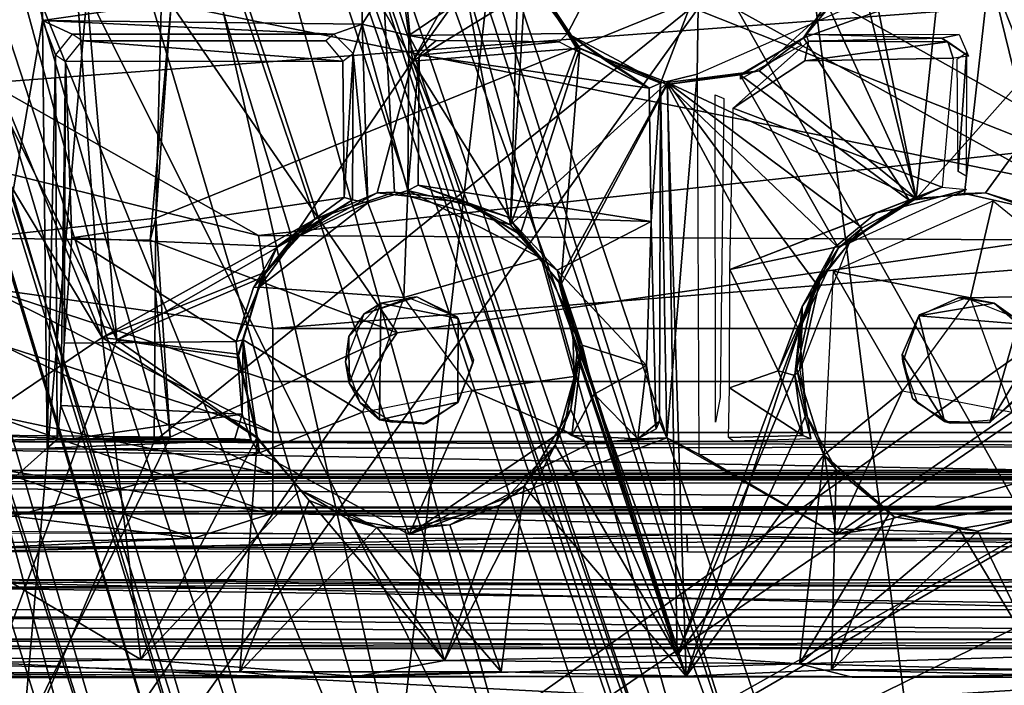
# Model space of a CAD drawing. Header units: millimetres. Extents: x -367 to 317, y -615 to 392.
# Tile 72 of 191: x -37 to 17, y 50 to 86. Entities that reach past the tile are written whole.
import ezdxf

# ---------------------------------------------------------------- set-up
doc = ezdxf.new("R2010")
doc.units = ezdxf.units.MM
doc.layers.add('Fbx_Root', color=7, linetype='Continuous', true_color=0x000000)
doc.styles.add('Default', font='arial.ttf')
doc.dimstyles.new('Default', dxfattribs={"dimscale": 10, "dimtxt": 2.5, "dimasz": 3, "dimexe": 1, "dimexo": 0.5, "dimgap": 0.8, "dimtad": 1, "dimtoh": 1, "dimzin": 1, "dimdsep": 46, "dimtxsty": 'Default', "dimcen": 2.5, "dimadec": 1, "dimazin": 1, "dimtfac": 1, "dimtdec": 4, "dimtix": 1, "dimtofl": 0, "dimtmove": 1, "dimatfit": 3, "dimfxl": 1, "dimtolj": 1, "dimtzin": 1, "dimarcsym": 0})

# ---------------------------------------------------------------- blocks, each defined once
blk = doc.blocks.new('*D1')
at = {"layer": 'Defpoints', "color": 0}
for p in [(-317.816, 295.28), (317.184, 295.28), (-317.816, -604.775)]:
    blk.add_point(p, dxfattribs=at)
at = {"layer": 'Fbx_Root', "color": 0, "lineweight": -2}
for p, q in [((-317.816, 290.28), (-317.816, -614.775)), ((317.184, 290.28), (317.184, -614.775)), ((287.184, -604.775), (-287.816, -604.775))]:
    blk.add_line(p, q, dxfattribs=at)
at = {"layer": 'Fbx_Root', "color": 0}
for points in [[(-287.816, -599.775), (-287.816, -609.775), (-317.816, -604.775)], [(287.184, -609.775), (287.184, -599.775), (317.184, -604.775)]]:
    blk.add_solid(points, dxfattribs=at)
at = {"layer": 'Fbx_Root', "color": 0, "insert": (-0.316, -584.012), "char_height": 25, "attachment_point": 5, "style": 'Default'}
blk.add_mtext('\\A1;635.00', dxfattribs=at)

msp = doc.modelspace()

# ---------------------------------------------------------------- linework, layer by layer
at = {"layer": 'Fbx_Root'}
for points in [[(-25.911, 24.415, 145.631), (-82.954, 219.261, 125.702), (-120.995, 322.14, 74.347)], [(-89.435, 220.459, 91.83), (-25.911, 24.415, 145.631), (-120.995, 322.14, 74.347)], [(0.781, 36.134, 150.179), (-36.184, 138.696, 142.664), (-94.951, 315.452, 97.17)], [(-94.951, 315.452, 97.17), (-44.542, 171.205, 100.299), (0.781, 36.134, 150.179)], [(-22.748, 28.501, 150.426), (-23.519, 26.824, 115.768), (-109.579, 310.734, 97.414)], [(-68.065, 172.815, 99.126), (-109.579, 310.734, 97.414), (-23.519, 26.824, 115.768)], [(-109.579, 310.734, 97.414), (-69.173, 182.271, 129.492), (-22.748, 28.501, 150.426)], [(-70.267, 266.657, 85.949), (-46.929, 179.424, 135.432), (5.797, 34.736, 144.642)], [(5.797, 34.736, 144.642), (-25.009, 132.765, 105.522), (-70.267, 266.657, 85.949)], [(-89.435, 220.459, 91.83), (-68.065, 172.815, 99.126), (-28.272, 24.105, 116.668)], [(-28.272, 24.105, 116.668), (-25.911, 24.415, 145.631), (-89.435, 220.459, 91.83)], [(-82.954, 219.261, 125.702), (-25.911, 24.415, 145.631), (-21.602, 27.231, 168.404)], [(-82.954, 219.261, 125.702), (-21.602, 27.231, 168.404), (-49.184, 120.055, 150.115)], [(-22.748, 28.501, 150.426), (-69.173, 182.271, 129.492), (-19.906, 31.382, 165.312)], [(-69.173, 182.271, 129.492), (-39.781, 100.657, 152.196), (-19.906, 31.382, 165.312)], [(0.139, 34.823, 168.978), (5.797, 34.736, 144.642), (-46.929, 179.424, 135.432)], [(0.139, 34.823, 168.978), (-46.929, 179.424, 135.432), (-40.866, 153.038, 144.157)], [(-53.35, 174.077, 137.115), (-7.55, 36.036, 166.849), (-39.781, 100.657, 152.196)], [(-53.35, 174.077, 137.115), (-36.184, 138.696, 142.664), (-7.55, 36.036, 166.849)], [(-23.519, 26.824, 115.768), (-28.272, 24.105, 116.668), (-68.065, 172.815, 99.126)], [(-44.542, 171.205, 100.299), (-25.009, 132.765, 105.522), (2.474, 34.834, 115.793)], [(-44.542, 171.205, 100.299), (2.474, 34.834, 115.793), (0.781, 36.134, 150.179)], [(-43.864, -195.076, 353.854), (-47.018, 157.899, 353.849), (-2.798, 160.672, 353.85)], [(-43.864, -195.076, 353.854), (-2.798, 160.672, 353.85), (42.958, -196.677, 353.853)], [(42.958, -196.677, 353.853), (-2.798, 160.672, 353.85), (43.481, 158.407, 353.85)], [(-38.642, 117.213, 152.783), (-13.374, 32.092, 170.607), (-40.866, 153.038, 144.157)], [(0.139, 34.823, 168.978), (-40.866, 153.038, 144.157), (-13.374, 32.092, 170.607)], [(-95.537, 129.043, 428.681), (-37.423, 37.545, 429.661), (-28.47, 141.174, 425.957)], [(-28.47, 141.174, 425.957), (-37.423, 37.545, 429.661), (27.361, 42.199, 429.243)], [(27.361, 42.199, 429.243), (33.522, 140.578, 426.206), (-28.47, 141.174, 425.957)], [(-7.55, 36.036, 166.849), (-36.184, 138.696, 142.664), (-2.281, 36.544, 163.305)], [(-36.184, 138.696, 142.664), (0.781, 36.134, 150.179), (-2.281, 36.544, 163.305)], [(7.983, 35.233, 115.693), (2.474, 34.834, 115.793), (-25.009, 132.765, 105.522)], [(-25.009, 132.765, 105.522), (5.797, 34.736, 144.642), (7.983, 35.233, 115.693)], [(-40.881, 126.967, 294.393), (-35.566, 85.814, 296.548), (-40.375, 57.928, 297.998)], [(-40.881, 126.967, 294.393), (-35.559, 88.749, 296.421), (-35.566, 85.814, 296.548)], [(-16.325, 76.448, 264.089), (-20.66, 74.965, 263.906), (-36.046, 120.301, 276.084), (-18.786, 121.02, 275.671)], [(-35.993, 120.206, 278.7), (-15.344, 83.598, 268.516), (-18.951, 120.818, 278.232)], [(-15.344, 83.598, 268.516), (-8.873, 95.154, 271.349), (-18.951, 120.818, 278.232)], [(-16.325, 76.448, 264.089), (-18.786, 121.02, 275.671), (-9.979, 74.658, 263.424)], [(-9.979, 74.658, 263.424), (-18.786, 121.02, 275.671), (-9.433, 92.893, 268.162)], [(12.182, 76.088, 263.869), (8.711, 93.465, 268.306), (16.942, 121.051, 275.651)], [(32.204, 120.535, 276.012), (31.6, 97.905, 270.262), (12.182, 76.088, 263.869), (16.942, 121.051, 275.651)], [(-53.359, 119.742, 276.977), (-36.046, 120.301, 276.084), (-32.295, 68.498, 262.982)], [(-13.374, 32.092, 170.607), (-49.184, 120.055, 150.115), (-21.602, 27.231, 168.404)], [(-38.642, 117.213, 152.783), (-49.184, 120.055, 150.115), (-13.374, 32.092, 170.607)], [(-31.487, 68.383, 265.52), (-35.993, 120.206, 278.7), (-45.545, 119.952, 279.145)], [(-32.295, 68.498, 262.982), (-36.046, 120.301, 276.084), (-20.66, 74.965, 263.906)], [(-21.921, 73.898, 266.309), (-15.344, 83.598, 268.516), (-35.993, 120.206, 278.7)], [(-31.487, 68.383, 265.52), (-21.921, 73.898, 266.309), (-35.993, 120.206, 278.7)], [(22.479, 72.579, 266.045), (34.115, 120.353, 278.67), (16.185, 88.51, 269.832)], [(-32.295, 68.498, 262.982), (-61.799, 117.48, 277.095), (-53.359, 119.742, 276.977)], [(-56.45, 118.861, 279.619), (-31.487, 68.383, 265.52), (-45.545, 119.952, 279.145)], [(135.149, 119.095, 100.274), (18.258, 29.711, 115.868), (12.762, 32.304, 115.767)], [(135.149, 119.095, 100.274), (12.762, 32.304, 115.767), (14.517, 31.537, 139.777), (86.489, 79.972, 138.504)], [(-38.115, 50.6, 261.784), (-31.487, 68.383, 265.52), (-56.45, 118.861, 279.619)], [(-45.148, 59.809, 261.987), (-61.799, 117.48, 277.095), (-32.295, 68.498, 262.982)], [(-19.906, 31.382, 165.312), (-39.781, 100.657, 152.196), (-7.55, 36.036, 166.849)], [(31.6, 97.905, 270.262), (15.973, 76.413, 264.09), (12.182, 76.088, 263.869)], [(31.6, 97.905, 270.262), (19.777, 75.061, 263.883), (15.973, 76.413, 264.09)], [(-15.344, 83.598, 268.516), (-9.583, 91.645, 270.448), (-8.873, 95.154, 271.349)], [(8.711, 93.465, 268.306), (12.182, 76.088, 263.869), (8.715, 89.974, 267.401)], [(-9.433, 92.893, 268.162), (-9.135, 88.751, 267.085), (-9.979, 74.658, 263.424)], [(15.213, 92.697, 294.497), (0.829, 87.285, 294.49), (28.942, 71.73, 294.449)], [(28.29, 86.679, 294.496), (15.213, 92.697, 294.497), (28.941, 77.945, 294.498)], [(28.942, 71.73, 294.449), (28.941, 77.945, 294.498), (15.213, 92.697, 294.497)], [(-9.583, 91.645, 270.448), (-15.344, 83.598, 268.516), (-8.708, 87.667, 269.39)], [(-38.498, 82.41, 323.752), (37.691, 88.134, 325.352), (-38.51, 91.161, 326.089)], [(-9.493, 89.102, 296.454), (-3.852, 90.902, 296.271), (-6.877, 85.098, 296.665)], [(-6.877, 85.098, 296.665), (-3.852, 90.902, 296.271), (0.296, 87.813, 296.432), (-1.788, 82.396, 296.895)], [(8.715, 89.974, 267.401), (12.182, 76.088, 263.869), (7.413, 86.525, 266.472)], [(-15.533, 84.997, 296.724), (-18.092, 85.612, 296.556), (-16.058, 88.83, 296.421)], [(-16.058, 88.83, 296.421), (-18.092, 85.612, 296.556), (-18.07, 88.329, 296.406)], [(-9.493, 89.102, 296.454), (-15.533, 84.997, 296.724), (-16.058, 88.83, 296.421)], [(-15.533, 84.997, 296.724), (-9.493, 89.102, 296.454), (-6.877, 85.098, 296.665)], [(-3.9, 88.047, 291.44), (4.216, 88.8, 291.449), (28.525, 75.178, 291.446)], [(29.108, 86.912, 291.448), (28.525, 75.178, 291.446), (4.216, 88.8, 291.449)], [(-18.07, 88.329, 296.406), (-35.566, 85.814, 296.548), (-35.559, 88.749, 296.421)], [(-35.566, 85.814, 296.548), (-18.07, 88.329, 296.406), (-18.092, 85.612, 296.556)], [(-9.135, 88.751, 267.085), (-6.333, 84.347, 265.881), (-9.979, 74.658, 263.424)], [(-9.135, 88.751, 267.085), (-6.193, 84.31, 268.486), (-6.333, 84.347, 265.881)], [(-6.193, 84.31, 268.486), (-9.135, 88.751, 267.085), (-8.708, 87.667, 269.39)], [(8.238, 88.155, 269.513), (6.021, 84.865, 268.633), (16.185, 88.51, 269.832)], [(11.827, 75.99, 266.447), (14.829, 76.374, 266.639), (16.185, 88.51, 269.832), (6.021, 84.865, 268.633)], [(14.829, 76.374, 266.639), (19.416, 75.334, 266.561), (16.185, 88.51, 269.832)], [(22.479, 72.579, 266.045), (16.185, 88.51, 269.832), (19.416, 75.334, 266.561)], [(-38.498, 82.41, 323.752), (-23.76, 74.073, 320.957), (37.921, 80.79, 323.257), (37.691, 88.134, 325.352)], [(28.525, 75.178, 291.446), (-28.518, 86.71, 291.455), (-3.9, 88.047, 291.44)], [(-1.788, 82.396, 296.895), (0.296, 87.813, 296.432), (0.223, 82.891, 296.69)], [(0.223, 82.891, 296.69), (0.296, 87.813, 296.432), (8.334, 86.448, 296.504)], [(8.238, 88.155, 269.513), (7.413, 86.525, 266.472), (6.021, 84.865, 268.633)], [(-47.825, 19.484, 294.527), (28.942, 71.73, 294.449), (0.829, 87.285, 294.49)], [(-47.825, 19.484, 294.527), (0.829, 87.285, 294.49), (-29.456, 62.828, 294.495)], [(-29.456, 62.828, 294.495), (0.829, 87.285, 294.49), (-29.37, 75.027, 294.545)], [(-29.37, 75.027, 294.545), (0.829, 87.285, 294.49), (-29.066, 86.448, 294.499)], [(-8.708, 87.667, 269.39), (-15.344, 83.598, 268.516), (-6.193, 84.31, 268.486)], [(-29.675, 73.828, 291.641), (-28.518, 86.71, 291.455), (-16.168, 68.767, 291.426)], [(-29.675, 73.828, 291.641), (-29.37, 75.027, 294.545), (-28.518, 86.71, 291.455)], [(-29.066, 86.448, 294.499), (-28.518, 86.71, 291.455), (-29.37, 75.027, 294.545)], [(-28.518, 86.71, 291.455), (28.525, 75.178, 291.446), (-16.168, 68.767, 291.426)], [(7.413, 86.525, 266.472), (12.182, 76.088, 263.869), (3.608, 83.07, 265.515)], [(3.608, 83.07, 265.515), (6.021, 84.865, 268.633), (7.413, 86.525, 266.472)], [(-35.296, 62.455, 297.78), (-40.375, 57.928, 297.998), (-35.566, 85.814, 296.548)], [(-35.566, 85.814, 296.548), (-18.092, 85.612, 296.556), (-19.643, 85.067, 297.395)], [(-19.643, 85.067, 297.395), (-33.94, 85.07, 297.131), (-35.566, 85.814, 296.548)], [(-34.854, 83.941, 297.623), (-35.566, 85.814, 296.548), (-33.94, 85.07, 297.131)], [(-34.854, 83.941, 297.623), (-35.296, 62.455, 297.78), (-35.566, 85.814, 296.548)], [(-19.643, 85.067, 297.395), (-18.092, 85.612, 296.556), (-18.573, 84.013, 297.557)], [(-18.092, 85.612, 296.556), (-17.784, 75.862, 297.059), (-18.573, 84.013, 297.557)], [(-18.092, 85.612, 296.556), (-15.592, 76.528, 297.157), (-17.784, 75.862, 297.059)], [(-15.592, 76.528, 297.157), (-18.092, 85.612, 296.556), (-15.533, 84.997, 296.724)], [(-20.081, 84.71, 317.28), (-33.398, 84.699, 317.366), (-33.94, 85.07, 297.131), (-19.643, 85.067, 297.395)], [(-6.877, 85.098, 296.665), (-7.316, 84.645, 317.473), (-14.044, 84.726, 316.846), (-15.533, 84.997, 296.724)], [(-6.877, 85.098, 296.665), (-4.682, 83.56, 297.088), (-2.409, 82.122, 317.277)], [(-6.277, 84.121, 316.34), (-6.877, 85.098, 296.665), (-2.409, 82.122, 317.277)], [(-6.877, 85.098, 296.665), (-1.788, 82.396, 296.895), (-4.682, 83.56, 297.088)], [(6.174, 85.071, 297.185), (14.532, 85.046, 297.164), (13.572, 84.843, 310.087)], [(6.295, 84.688, 317.284), (6.174, 85.071, 297.185), (13.572, 84.843, 310.087)], [(14.532, 85.046, 297.164), (15.05, 83.875, 298.551), (13.572, 84.843, 310.087)], [(-33.398, 84.699, 317.366), (-19.141, 83.601, 317.661), (-34.296, 83.569, 317.728)], [(-33.398, 84.699, 317.366), (-20.081, 84.71, 317.28), (-19.141, 83.601, 317.661)], [(-15.533, 84.997, 296.724), (-14.976, 83.927, 317.789), (-15.592, 76.528, 297.157)], [(-14.044, 84.726, 316.846), (-14.976, 83.927, 317.789), (-15.533, 84.997, 296.724)], [(-14.044, 84.726, 316.846), (-7.316, 84.645, 317.473), (-14.976, 83.927, 317.789)], [(-14.976, 83.927, 317.789), (-7.316, 84.645, 317.473), (-2.409, 82.122, 317.277)], [(6.107, 83.603, 317.692), (2.178, 81.019, 316.962), (6.295, 84.688, 317.284)], [(6.021, 84.865, 268.633), (2.567, 82.842, 268.052), (11.827, 75.99, 266.447)], [(6.021, 84.865, 268.633), (3.608, 83.07, 265.515), (2.567, 82.842, 268.052)], [(5.912, 84.467, 316.165), (2.592, 82.612, 315.357), (2.585, 82.816, 297.69), (5.769, 84.739, 297.595)], [(13.91, 84.641, 317.374), (6.107, 83.603, 317.692), (6.295, 84.688, 317.284)], [(6.107, 83.603, 317.692), (13.91, 84.641, 317.374), (14.198, 83.765, 317.738)], [(13.91, 84.641, 317.374), (6.295, 84.688, 317.284), (13.572, 84.843, 310.087)], [(13.91, 84.641, 317.374), (13.572, 84.843, 310.087), (15.05, 83.875, 298.551)], [(14.198, 83.765, 317.738), (13.91, 84.641, 317.374), (15.05, 83.875, 298.551)], [(-34.854, 83.941, 297.623), (-34.75, 62.945, 298.521), (-35.296, 62.455, 297.78)], [(-34.854, 83.941, 297.623), (-34.296, 83.569, 317.728), (-34.559, 64.8, 308.111), (-34.75, 62.945, 298.521)], [(-18.573, 84.013, 297.557), (-19.064, 76.157, 315.225), (-19.141, 83.601, 317.661)], [(-18.573, 84.013, 297.557), (-18.618, 76.017, 297.916), (-19.064, 76.157, 315.225)], [(-17.784, 75.862, 297.059), (-18.618, 76.017, 297.916), (-18.573, 84.013, 297.557)], [(-15.344, 83.598, 268.516), (-9.459, 74.125, 265.884), (-6.193, 84.31, 268.486)], [(-6.333, 84.347, 265.881), (-1.405, 82.427, 265.328), (-9.979, 74.658, 263.424)], [(-7.239, 71.376, 265.121), (-6.193, 84.31, 268.486), (-9.459, 74.125, 265.884)], [(-6.193, 84.31, 268.486), (-7.239, 71.376, 265.121), (-1.422, 82.312, 267.917)], [(-1.422, 82.312, 267.917), (-6.333, 84.347, 265.881), (-6.193, 84.31, 268.486)], [(-6.333, 84.347, 265.881), (-1.422, 82.312, 267.917), (-1.405, 82.427, 265.328)], [(14.925, 84.046, 297.62), (14.478, 77.562, 314.714), (14.425, 83.712, 316.74)], [(14.925, 84.046, 297.62), (14.916, 77.318, 297.973), (14.478, 77.562, 314.714)], [(-34.369, 68.189, 311.072), (-34.559, 64.8, 308.111), (-34.296, 83.569, 317.728)], [(-34.296, 83.569, 317.728), (-33.96, 73.951, 314.366), (-34.369, 68.189, 311.072)], [(-34.296, 83.569, 317.728), (-19.141, 83.601, 317.661), (-19.064, 76.157, 315.225), (-33.96, 73.951, 314.366)], [(-21.921, 73.898, 266.309), (-17.267, 76.407, 266.725), (-15.344, 83.598, 268.516)], [(-12.307, 75.853, 266.406), (-15.344, 83.598, 268.516), (-17.267, 76.407, 266.725)], [(-15.035, 76.83, 315.426), (-15.592, 76.528, 297.157), (-14.976, 83.927, 317.789)], [(-9.459, 74.125, 265.884), (-15.344, 83.598, 268.516), (-12.307, 75.853, 266.406)], [(-15.035, 76.83, 315.426), (-14.976, 83.927, 317.789), (-2.409, 82.122, 317.277), (-2.3, 74.843, 314.643)], [(-4.682, 83.56, 297.088), (-1.788, 82.396, 296.895), (-2.409, 82.122, 317.277)], [(2.178, 81.019, 316.962), (6.107, 83.603, 317.692), (14.198, 83.765, 317.738), (13.607, 76.712, 315.429)], [(-1.788, 82.396, 296.895), (0.223, 82.891, 296.69), (-1.437, 63.028, 297.777)], [(0.316, 62.136, 297.778), (-1.437, 63.028, 297.777), (0.223, 82.891, 296.69)], [(-1.422, 82.312, 267.917), (3.608, 83.07, 265.515), (-1.405, 82.427, 265.328)], [(2.567, 82.842, 268.052), (3.608, 83.07, 265.515), (-1.422, 82.312, 267.917)], [(3.608, 83.07, 265.515), (12.182, 76.088, 263.869), (-1.405, 82.427, 265.328)], [(-37.975, 77.586, 322.227), (-23.76, 74.073, 320.957), (-38.498, 82.41, 323.752)], [(-7.355, 71.588, 262.554), (-9.979, 74.658, 263.424), (-1.405, 82.427, 265.328)], [(-1.405, 82.427, 265.328), (-0.885, 51.149, 257.122), (-7.355, 71.588, 262.554)], [(-2.3, 74.843, 314.643), (-2.409, 82.122, 317.277), (-1.788, 82.396, 296.895)], [(-1.788, 82.396, 296.895), (-1.845, 63.929, 298.674), (-2.03, 63.517, 305.282), (-2.3, 74.843, 314.643)], [(-1.845, 63.929, 298.674), (-1.788, 82.396, 296.895), (-1.437, 63.028, 297.777)], [(-1.422, 82.312, 267.917), (7.936, 73.407, 265.676), (2.567, 82.842, 268.052)], [(-1.405, 82.427, 265.328), (6.703, 71.472, 262.523), (-0.885, 51.149, 257.122)], [(6.703, 71.472, 262.523), (-1.405, 82.427, 265.328), (9.224, 74.5, 263.378)], [(9.224, 74.5, 263.378), (-1.405, 82.427, 265.328), (12.182, 76.088, 263.869)], [(7.936, 73.407, 265.676), (11.827, 75.99, 266.447), (2.567, 82.842, 268.052)], [(-1.422, 82.312, 267.917), (-7.239, 71.376, 265.121), (-0.39, 50.014, 259.442)], [(5.79, 68.9, 264.458), (7.936, 73.407, 265.676), (-1.422, 82.312, 267.917)], [(-1.422, 82.312, 267.917), (-0.39, 50.014, 259.442), (5.79, 68.9, 264.458)], [(1.199, 81.757, 297.74), (1.679, 81.558, 316.061), (1.476, 65.222, 308.322), (1.224, 63.878, 298.677)], [(-23.76, 74.073, 320.957), (37.034, 73.731, 320.805), (37.921, 80.79, 323.257)], [(2.178, 81.019, 316.962), (13.607, 76.712, 315.429), (1.995, 72.213, 313.504)], [(19.168, 27.656, 169.021), (86.489, 79.972, 138.504), (14.517, 31.537, 139.777)], [(-22.977, 68.989, 318.669), (-23.76, 74.073, 320.957), (-37.975, 77.586, 322.227), (-38.618, 71.208, 319.765)], [(-21.921, 73.898, 266.309), (-20.66, 74.965, 263.906), (-17.267, 76.407, 266.725)], [(-16.325, 76.448, 264.089), (-17.267, 76.407, 266.725), (-20.66, 74.965, 263.906)], [(-15.592, 76.528, 297.157), (-15.821, 70.682, 297.326), (-17.784, 75.862, 297.059)], [(-12.774, 76.066, 264.097), (-12.307, 75.853, 266.406), (-17.267, 76.407, 266.725), (-16.325, 76.448, 264.089)], [(-12.774, 76.066, 264.097), (-16.325, 76.448, 264.089), (-9.979, 74.658, 263.424)], [(-8.309, 72.838, 297.254), (-15.821, 70.682, 297.326), (-15.592, 76.528, 297.157)], [(-15.592, 76.528, 297.157), (-15.035, 76.83, 315.426), (-11.715, 75.584, 297.748)], [(-11.715, 75.584, 297.748), (-8.309, 72.838, 297.254), (-15.592, 76.528, 297.157)], [(-15.035, 76.83, 315.426), (-2.3, 74.843, 314.643), (-10.151, 75.092, 314.655)], [(-10.151, 75.092, 314.655), (-11.715, 75.584, 297.748), (-15.035, 76.83, 315.426)], [(13.607, 76.712, 315.429), (10.014, 75.313, 314.74), (1.995, 72.213, 313.504)], [(8.519, 73.657, 297.451), (10.988, 75.515, 297.777), (14.934, 76.585, 297.592)], [(10.014, 75.313, 314.74), (13.607, 76.712, 315.429), (10.988, 75.515, 297.777)], [(13.607, 76.712, 315.429), (14.934, 76.585, 297.592), (10.988, 75.515, 297.777)], [(11.827, 75.99, 266.447), (12.182, 76.088, 263.869), (15.973, 76.413, 264.09), (14.829, 76.374, 266.639)], [(19.416, 75.334, 266.561), (14.829, 76.374, 266.639), (15.973, 76.413, 264.09)], [(19.777, 75.061, 263.883), (19.416, 75.334, 266.561), (15.973, 76.413, 264.09)], [(-19.064, 76.157, 315.225), (-22.727, 73.471, 314.025), (-33.96, 73.951, 314.366)], [(-19.064, 76.157, 315.225), (-18.618, 76.017, 297.916), (-22.727, 73.471, 314.025)], [(-18.618, 76.017, 297.916), (-21.727, 73.952, 297.853), (-22.727, 73.471, 314.025)], [(-18.618, 76.017, 297.916), (-17.784, 75.862, 297.059), (-21.727, 73.952, 297.853)], [(-12.307, 75.853, 266.406), (-12.774, 76.066, 264.097), (-9.459, 74.125, 265.884)], [(-9.979, 74.658, 263.424), (-9.459, 74.125, 265.884), (-12.774, 76.066, 264.097)], [(16.387, 75.974, 297.053), (15.147, 70.68, 297.33), (7.674, 72.12, 297.255)], [(7.936, 73.407, 265.676), (12.182, 76.088, 263.869), (11.827, 75.99, 266.447)], [(12.182, 76.088, 263.869), (7.936, 73.407, 265.676), (9.224, 74.5, 263.378)], [(22.668, 70.851, 297.321), (15.147, 70.68, 297.33), (16.387, 75.974, 297.053)], [(-17.784, 75.862, 297.059), (-15.821, 70.682, 297.326), (-23.721, 71.249, 297.394)], [(-23.721, 71.249, 297.394), (-21.727, 73.952, 297.853), (-17.784, 75.862, 297.059)], [(-11.715, 75.584, 297.748), (-10.151, 75.092, 314.655), (-8.309, 72.838, 297.254)], [(8.519, 73.657, 297.451), (7.714, 73.423, 314.038), (10.014, 75.313, 314.74), (10.988, 75.515, 297.777)], [(-50.071, 19.515, 291.477), (-16.168, 68.767, 291.426), (28.525, 75.178, 291.446)], [(-50.071, 19.515, 291.477), (28.525, 75.178, 291.446), (27.617, 63.157, 291.488)], [(-29.37, 75.027, 294.545), (-39.173, 73.921, 291.757), (-29.675, 73.828, 291.641)], [(-29.37, 75.027, 294.545), (-29.675, 73.828, 291.641), (-39.173, 73.921, 291.757)], [(-32.295, 68.498, 262.982), (-20.66, 74.965, 263.906), (-23.488, 72.043, 263.306)], [(-28.586, 63.062, 291.446), (-29.37, 75.027, 294.545), (-29.675, 73.828, 291.641)], [(-29.37, 75.027, 294.545), (-28.586, 63.062, 291.446), (-29.456, 62.828, 294.495)], [(-23.606, 71.76, 265.853), (-20.66, 74.965, 263.906), (-21.921, 73.898, 266.309)], [(-20.66, 74.965, 263.906), (-23.606, 71.76, 265.853), (-23.488, 72.043, 263.306)], [(-2.3, 74.843, 314.643), (-7.435, 72.188, 313.45), (-10.151, 75.092, 314.655)], [(-7.435, 72.188, 313.45), (-8.309, 72.838, 297.254), (-10.151, 75.092, 314.655)], [(-7.435, 72.188, 313.45), (-2.3, 74.843, 314.643), (-2.548, 66.984, 310.398)], [(-2.03, 63.517, 305.282), (-2.548, 66.984, 310.398), (-2.3, 74.843, 314.643)], [(10.014, 75.313, 314.74), (7.714, 73.423, 314.038), (1.995, 72.213, 313.504)], [(-9.979, 74.658, 263.424), (-7.355, 71.588, 262.554), (-7.239, 71.376, 265.121), (-9.459, 74.125, 265.884)], [(9.224, 74.5, 263.378), (7.936, 73.407, 265.676), (6.703, 71.472, 262.523)], [(-33.96, 73.951, 314.366), (-24.978, 68.284, 311.239), (-34.369, 68.189, 311.072)], [(-33.96, 73.951, 314.366), (-22.727, 73.471, 314.025), (-24.978, 68.284, 311.239)], [(-31.487, 68.383, 265.52), (-23.606, 71.76, 265.853), (-21.921, 73.898, 266.309)], [(-28.586, 63.062, 291.446), (-29.675, 73.828, 291.641), (-16.168, 68.767, 291.426)], [(-24.027, 71.237, 312.236), (-22.727, 73.471, 314.025), (-21.727, 73.952, 297.853)], [(-21.727, 73.952, 297.853), (-23.721, 71.249, 297.394), (-24.027, 71.237, 312.236)], [(-22.977, 68.989, 318.669), (37.034, 73.731, 320.805), (-23.76, 74.073, 320.957)], [(-22.977, 68.989, 318.669), (22.346, 68.989, 318.669), (37.034, 73.731, 320.805)], [(-24.978, 68.284, 311.239), (-22.727, 73.471, 314.025), (-24.027, 71.237, 312.236)], [(7.714, 73.423, 314.038), (4.649, 66.691, 310.166), (1.995, 72.213, 313.504)], [(5.953, 70.203, 311.583), (4.649, 66.691, 310.166), (7.714, 73.423, 314.038)], [(5.79, 68.9, 264.458), (6.703, 71.472, 262.523), (7.936, 73.407, 265.676)], [(8.519, 73.657, 297.451), (5.819, 66.732, 297.725), (6.914, 71.618, 297.718)], [(5.953, 70.203, 311.583), (7.714, 73.423, 314.038), (6.914, 71.618, 297.718)], [(8.519, 73.657, 297.451), (6.914, 71.618, 297.718), (7.714, 73.423, 314.038)], [(-12.07, 65.603, 297.596), (-15.821, 70.682, 297.326), (-8.309, 72.838, 297.254), (-6.509, 66.384, 297.642)], [(-6.605, 69.295, 298.023), (-6.509, 66.384, 297.642), (-8.309, 72.838, 297.254)], [(-7.435, 72.188, 313.45), (-6.605, 69.295, 298.023), (-8.309, 72.838, 297.254)], [(-2.548, 66.984, 310.398), (-6.07, 68.094, 310.813), (-7.435, 72.188, 313.45)], [(-7.435, 72.188, 313.45), (-6.07, 68.094, 310.813), (-6.605, 69.295, 298.023)], [(1.995, 72.213, 313.504), (4.649, 66.691, 310.166), (1.989, 65.758, 309.25)], [(7.674, 72.12, 297.255), (11.439, 65.602, 297.596), (7.172, 62.119, 297.779)], [(11.439, 65.602, 297.596), (7.674, 72.12, 297.255), (15.147, 70.68, 297.33)], [(-47.825, 19.484, 294.527), (28.184, 63.386, 294.496), (28.942, 71.73, 294.449)], [(-23.488, 72.043, 263.306), (-24.87, 67.604, 262.266), (-32.295, 68.498, 262.982)], [(-23.606, 71.76, 265.853), (-31.487, 68.383, 265.52), (-24.889, 67.403, 264.83)], [(-24.889, 67.403, 264.83), (-23.488, 72.043, 263.306), (-23.606, 71.76, 265.853)], [(-23.488, 72.043, 263.306), (-24.889, 67.403, 264.83), (-24.87, 67.604, 262.266)], [(-7.239, 71.376, 265.121), (-7.355, 71.588, 262.554), (-6.344, 67.722, 264.139)], [(-6.252, 67.231, 261.401), (-6.344, 67.722, 264.139), (-7.355, 71.588, 262.554)], [(-6.252, 67.231, 261.401), (-7.355, 71.588, 262.554), (-0.885, 51.149, 257.122)], [(5.819, 66.732, 297.725), (5.963, 69.281, 298.2), (6.914, 71.618, 297.718)], [(6.914, 71.618, 297.718), (5.963, 69.281, 298.2), (5.953, 70.203, 311.583)], [(-37.777, 68.091, 318.201), (-22.976, 63.325, 315.079), (-38.618, 71.208, 319.765)], [(-22.977, 68.989, 318.669), (-38.618, 71.208, 319.765), (-22.975, 66.107, 317.043)], [(-22.975, 66.107, 317.043), (-38.618, 71.208, 319.765), (-22.976, 63.325, 315.079)], [(-23.721, 71.249, 297.394), (-24.591, 68.371, 297.525), (-24.978, 68.284, 311.239)], [(-23.721, 71.249, 297.394), (-24.978, 68.284, 311.239), (-24.027, 71.237, 312.236)], [(-15.821, 70.682, 297.326), (-18.073, 64.435, 297.652), (-24.591, 68.371, 297.525), (-23.721, 71.249, 297.394)], [(-6.344, 67.722, 264.139), (-0.39, 50.014, 259.442), (-7.239, 71.376, 265.121)], [(5.655, 66.79, 261.291), (-0.885, 51.149, 257.122), (6.703, 71.472, 262.523)], [(6.703, 71.472, 262.523), (5.79, 68.9, 264.458), (5.655, 66.79, 261.291)], [(-17.066, 70.373, 310.243), (-17.984, 69.804, 297.296), (-15.111, 70.718, 310.265)], [(-15.545, 70.672, 297.328), (-15.111, 70.718, 310.265), (-17.984, 69.804, 297.296)], [(-15.111, 70.718, 310.265), (-12.847, 69.537, 310.237), (-17.066, 70.373, 310.243)], [(-12.937, 69.655, 297.25), (-15.111, 70.718, 310.265), (-15.545, 70.672, 297.328)], [(-15.111, 70.718, 310.265), (-12.937, 69.655, 297.25), (-12.847, 69.537, 310.237)], [(12.37, 69.761, 297.427), (14.914, 70.671, 297.328), (14.505, 70.668, 310.236), (12.332, 69.69, 310.241)], [(12.332, 69.69, 310.241), (14.505, 70.668, 310.236), (16.452, 70.389, 310.253)], [(14.505, 70.668, 310.236), (14.914, 70.671, 297.328), (16.452, 70.389, 310.253)], [(17.465, 69.655, 297.295), (16.452, 70.389, 310.253), (14.914, 70.671, 297.328)], [(15.147, 70.68, 297.33), (22.668, 70.851, 297.321), (17.437, 64.432, 297.658)], [(-18.818, 68.552, 310.273), (-17.984, 69.804, 297.296), (-17.066, 70.373, 310.243)], [(-18.799, 66.01, 310.243), (-18.818, 68.552, 310.273), (-17.066, 70.373, 310.243)], [(-17.137, 64.018, 310.246), (-18.799, 66.01, 310.243), (-17.066, 70.373, 310.243)], [(-12.867, 64.966, 310.243), (-17.137, 64.018, 310.246), (-17.066, 70.373, 310.243), (-12.847, 69.537, 310.237)], [(5.953, 70.203, 311.583), (5.56, 66.429, 308.722), (4.649, 66.691, 310.166)], [(5.953, 70.203, 311.583), (5.963, 69.281, 298.2), (5.56, 66.429, 308.722)], [(12.332, 69.69, 310.241), (16.452, 70.389, 310.253), (17.743, 69.257, 310.243)], [(16.452, 70.389, 310.253), (17.465, 69.655, 297.295), (17.743, 69.257, 310.243)], [(-17.984, 69.804, 297.296), (-18.818, 68.552, 310.273), (-19.004, 67.186, 297.802)], [(-12.036, 67.108, 310.22), (-12.847, 69.537, 310.237), (-12.937, 69.655, 297.25), (-11.999, 67.284, 297.663)], [(-12.036, 67.108, 310.22), (-12.867, 64.966, 310.243), (-12.847, 69.537, 310.237)], [(13.734, 63.911, 310.243), (11.423, 67.578, 310.241), (12.332, 69.69, 310.241)], [(11.423, 67.578, 310.241), (11.453, 67.185, 297.793), (12.332, 69.69, 310.241)], [(12.37, 69.761, 297.427), (12.332, 69.69, 310.241), (11.453, 67.185, 297.793)], [(13.734, 63.911, 310.243), (12.332, 69.69, 310.241), (17.743, 69.257, 310.243), (16.206, 63.87, 310.239)], [(22.346, 68.989, 318.669), (-22.977, 68.989, 318.669), (-22.975, 66.107, 317.043), (22.346, 66.107, 317.043)], [(-6.509, 66.384, 297.642), (-6.605, 69.295, 298.023), (-6.07, 68.094, 310.813)], [(6.177, 64.303, 263.258), (5.79, 68.9, 264.458), (-0.39, 50.014, 259.442)], [(5.963, 69.281, 298.2), (5.819, 66.732, 297.725), (5.56, 66.429, 308.722)], [(6.177, 64.303, 263.258), (5.655, 66.79, 261.291), (5.79, 68.9, 264.458)], [(18.428, 67.497, 310.234), (16.206, 63.87, 310.239), (17.743, 69.257, 310.243)], [(-50.071, 19.515, 291.477), (-28.586, 63.062, 291.446), (-16.168, 68.767, 291.426)], [(-45.148, 59.809, 261.987), (-32.295, 68.498, 262.982), (-30.187, 50.923, 258.506)], [(-24.779, 50.244, 260.529), (-23.8, 63.046, 263.672), (-31.487, 68.383, 265.52), (-38.115, 50.6, 261.784)], [(-24.87, 67.604, 262.266), (-23.849, 63.025, 261.064), (-32.295, 68.498, 262.982)], [(-32.295, 68.498, 262.982), (-23.849, 63.025, 261.064), (-30.187, 50.923, 258.506)], [(-24.889, 67.403, 264.83), (-31.487, 68.383, 265.52), (-23.8, 63.046, 263.672)], [(-24.978, 68.284, 311.239), (-24.591, 68.371, 297.525), (-24.643, 64.324, 307.423)], [(-24.168, 62.912, 298.723), (-24.643, 64.324, 307.423), (-24.591, 68.371, 297.525)], [(-24.591, 68.371, 297.525), (-18.073, 64.435, 297.652), (-23.693, 62.214, 297.793)], [(-23.693, 62.214, 297.793), (-24.168, 62.912, 298.723), (-24.591, 68.371, 297.525)], [(-18.818, 68.552, 310.273), (-18.799, 66.01, 310.243), (-19.004, 67.186, 297.802)], [(-38.481, 64.296, 315.886), (-22.977, 61.018, 312.974), (-37.777, 68.091, 318.201)], [(-22.976, 63.325, 315.079), (-37.777, 68.091, 318.201), (-22.977, 61.018, 312.974)], [(-34.559, 64.8, 308.111), (-34.369, 68.189, 311.072), (-24.978, 68.284, 311.239), (-24.643, 64.324, 307.423)], [(-6.628, 63.15, 305.516), (-7.091, 63.441, 297.752), (-6.07, 68.094, 310.813)], [(-7.091, 63.441, 297.752), (-6.509, 66.384, 297.642), (-6.07, 68.094, 310.813)], [(-5.407, 65.41, 308.845), (-6.628, 63.15, 305.516), (-6.07, 68.094, 310.813)], [(-6.07, 68.094, 310.813), (-2.548, 66.984, 310.398), (-5.407, 65.41, 308.845)], [(-23.8, 63.046, 263.672), (-24.87, 67.604, 262.266), (-24.889, 67.403, 264.83)], [(-24.87, 67.604, 262.266), (-23.8, 63.046, 263.672), (-23.849, 63.025, 261.064)], [(-12.859, 64.937, 297.61), (-12.036, 67.108, 310.22), (-11.999, 67.284, 297.663)], [(-6.686, 64.567, 263.323), (-0.39, 50.014, 259.442), (-6.344, 67.722, 264.139)], [(-6.344, 67.722, 264.139), (-6.252, 67.231, 261.401), (-6.686, 64.567, 263.323)], [(13.734, 63.911, 310.243), (11.982, 65.167, 310.24), (11.423, 67.578, 310.241)], [(11.982, 65.167, 310.24), (11.453, 67.185, 297.793), (11.423, 67.578, 310.241)], [(17.983, 65.529, 310.236), (16.206, 63.87, 310.239), (18.428, 67.497, 310.234)], [(-19.004, 67.186, 297.802), (-18.799, 66.01, 310.243), (-18.191, 64.93, 297.529)], [(-12.036, 67.108, 310.22), (-12.859, 64.937, 297.61), (-12.867, 64.966, 310.243)], [(-7.549, 62.63, 260.228), (-6.686, 64.567, 263.323), (-6.252, 67.231, 261.401)], [(-7.549, 62.63, 260.228), (-6.252, 67.231, 261.401), (-0.885, 51.149, 257.122)], [(-3.031, 62.979, 305.372), (-5.407, 65.41, 308.845), (-2.548, 66.984, 310.398)], [(-2.548, 66.984, 310.398), (-2.03, 63.517, 305.282), (-3.031, 62.979, 305.372)], [(7.133, 62.104, 260.104), (-0.885, 51.149, 257.122), (5.655, 66.79, 261.291)], [(5.56, 66.429, 308.722), (5.819, 66.732, 297.725), (6.43, 62.974, 298.395)], [(7.133, 62.104, 260.104), (5.655, 66.79, 261.291), (6.177, 64.303, 263.258)], [(11.453, 67.185, 297.793), (11.982, 65.167, 310.24), (12.267, 64.899, 297.599)], [(-7.091, 63.441, 297.752), (-12.07, 65.603, 297.596), (-6.509, 66.384, 297.642)], [(1.989, 65.758, 309.25), (4.649, 66.691, 310.166), (5.997, 63.15, 305.537)], [(5.56, 66.429, 308.722), (5.997, 63.15, 305.537), (4.649, 66.691, 310.166)], [(6.43, 62.974, 298.395), (5.997, 63.15, 305.537), (5.56, 66.429, 308.722)], [(22.346, 66.107, 317.043), (-22.975, 66.107, 317.043), (-22.976, 63.325, 315.079), (22.346, 63.325, 315.079)], [(-17.137, 64.018, 310.246), (-18.191, 64.93, 297.529), (-18.799, 66.01, 310.243)], [(1.989, 65.758, 309.25), (5.997, 63.15, 305.537), (1.921, 63.042, 305.285)], [(-12.07, 65.603, 297.596), (-15.522, 57.756, 298.008), (-18.073, 64.435, 297.652)], [(-15.522, 57.756, 298.008), (-12.07, 65.603, 297.596), (-7.091, 63.441, 297.752)], [(-5.407, 65.41, 308.845), (-3.031, 62.979, 305.372), (-6.628, 63.15, 305.516)], [(7.807, 57.756, 298.008), (7.172, 62.119, 297.779), (11.439, 65.602, 297.596)], [(17.437, 64.432, 297.658), (7.807, 57.756, 298.008), (11.439, 65.602, 297.596)], [(11.982, 65.167, 310.24), (13.734, 63.911, 310.243), (14.041, 63.823, 297.674), (12.267, 64.899, 297.599)], [(16.333, 63.998, 297.661), (16.206, 63.87, 310.239), (17.983, 65.529, 310.236), (17.716, 65.168, 297.632)], [(-34.559, 64.8, 308.111), (-33.839, 62.988, 305.289), (-34.75, 62.945, 298.521)], [(-24.643, 64.324, 307.423), (-33.839, 62.988, 305.289), (-34.559, 64.8, 308.111)], [(-18.191, 64.93, 297.529), (-17.137, 64.018, 310.246), (-16.438, 63.88, 297.687)], [(-14.594, 63.826, 310.211), (-17.137, 64.018, 310.246), (-12.867, 64.966, 310.243)], [(-14.766, 63.776, 297.669), (-14.594, 63.826, 310.211), (-12.867, 64.966, 310.243), (-12.859, 64.937, 297.61)], [(-9.23, 60.381, 262.3), (-0.39, 50.014, 259.442), (-6.686, 64.567, 263.323)], [(-6.686, 64.567, 263.323), (-7.549, 62.63, 260.228), (-9.23, 60.381, 262.3)], [(-38.392, 61.369, 313.391), (-22.973, 58.923, 310.399), (-38.481, 64.296, 315.886)], [(-22.977, 61.018, 312.974), (-38.481, 64.296, 315.886), (-22.973, 58.923, 310.399)], [(-33.839, 62.988, 305.289), (-24.643, 64.324, 307.423), (-25.047, 62.981, 305.296)], [(-25.047, 62.981, 305.296), (-24.643, 64.324, 307.423), (-24.168, 62.912, 298.723)], [(-15.522, 57.756, 298.008), (-23.693, 62.214, 297.793), (-18.073, 64.435, 297.652)], [(7.81, 61.298, 262.517), (6.177, 64.303, 263.258), (-0.39, 50.014, 259.442)], [(7.81, 61.298, 262.517), (7.133, 62.104, 260.104), (6.177, 64.303, 263.258)], [(17.437, 64.432, 297.658), (22.687, 61.995, 297.786), (7.807, 57.756, 298.008)], [(-17.137, 64.018, 310.246), (-14.594, 63.826, 310.211), (-14.766, 63.776, 297.669), (-16.438, 63.88, 297.687)], [(-3.031, 62.979, 305.372), (-1.845, 63.929, 298.674), (-1.437, 63.028, 297.777)], [(-1.845, 63.929, 298.674), (-3.031, 62.979, 305.372), (-2.03, 63.517, 305.282)], [(16.206, 63.87, 310.239), (14.041, 63.823, 297.674), (13.734, 63.911, 310.243)], [(14.041, 63.823, 297.674), (16.206, 63.87, 310.239), (16.333, 63.998, 297.661)], [(27.617, 63.157, 291.488), (38.528, 62.893, 291.468), (-50.071, 19.515, 291.477)], [(-39.155, 62.886, 291.45), (-28.586, 63.062, 291.446), (-50.071, 19.515, 291.477)], [(-47.825, 19.484, 294.527), (47.264, 19.363, 294.555), (37.73, 62.649, 294.498), (28.184, 63.386, 294.496)], [(-40.13, 63.186, 294.494), (-47.825, 19.484, 294.527), (-29.456, 62.828, 294.495)], [(-39.155, 62.886, 291.45), (-40.13, 63.186, 294.494), (-28.586, 63.062, 291.446)], [(-28.586, 63.062, 291.446), (-40.13, 63.186, 294.494), (-29.456, 62.828, 294.495)], [(-33.839, 62.988, 305.289), (-25.047, 62.981, 305.296), (-24.168, 62.912, 298.723), (-34.75, 62.945, 298.521)], [(-23.849, 63.025, 261.064), (-21.475, 60.19, 260.194), (-30.187, 50.923, 258.506)], [(-23.8, 63.046, 263.672), (-24.779, 50.244, 260.529), (-20.977, 59.602, 262.624)], [(-20.977, 59.602, 262.624), (-23.849, 63.025, 261.064), (-23.8, 63.046, 263.672)], [(-23.849, 63.025, 261.064), (-20.977, 59.602, 262.624), (-21.475, 60.19, 260.194)], [(22.346, 63.325, 315.079), (-22.976, 63.325, 315.079), (-22.977, 61.018, 312.974), (22.346, 61.017, 312.974)], [(-5.648, 62.723, 297.918), (-15.522, 57.756, 298.008), (-7.091, 63.441, 297.752)], [(-15.522, 57.756, 298.008), (-1.437, 63.028, 297.777), (7.807, 57.756, 298.008)], [(-1.437, 63.028, 297.777), (-15.522, 57.756, 298.008), (-5.648, 62.723, 297.918)], [(-6.628, 63.15, 305.516), (-5.648, 62.723, 297.918), (-7.091, 63.441, 297.752)], [(-5.648, 62.723, 297.918), (-6.628, 63.15, 305.516), (-3.031, 62.979, 305.372)], [(-3.031, 62.979, 305.372), (-1.437, 63.028, 297.777), (-5.648, 62.723, 297.918)], [(-1.437, 63.028, 297.777), (0.316, 62.136, 297.778), (7.807, 57.756, 298.008)], [(6.43, 62.974, 298.395), (2.209, 62.843, 298.739), (1.921, 63.042, 305.285), (5.997, 63.15, 305.537)], [(38.528, 62.893, 291.468), (50.117, 19.482, 291.505), (-50.071, 19.515, 291.477)], [(-44.913, 61.237, 325.383), (44.327, 61.237, 325.364), (42.207, 62.832, 302.589), (-42.845, 62.83, 302.6)], [(-42.845, 62.83, 302.6), (42.207, 62.832, 302.589), (40.908, 62.572, 302.093)], [(-42.845, 62.83, 302.6), (40.908, 62.572, 302.093), (-41.437, 62.416, 302.085)], [(-41.437, 62.416, 302.085), (41.977, 60.832, 302.087), (-42.627, 60.831, 302.101)], [(40.908, 62.572, 302.093), (41.977, 60.832, 302.087), (-41.437, 62.416, 302.085)], [(-23.693, 62.214, 297.793), (-40.375, 57.928, 297.998), (-35.296, 62.455, 297.78)], [(-35.296, 62.455, 297.78), (-34.75, 62.945, 298.521), (-24.168, 62.912, 298.723)], [(-23.693, 62.214, 297.793), (-35.296, 62.455, 297.78), (-24.168, 62.912, 298.723)], [(-0.885, 51.149, 257.122), (-13.595, 50.87, 257.347), (-7.549, 62.63, 260.228)], [(-10.585, 59.333, 259.463), (-7.549, 62.63, 260.228), (-13.595, 50.87, 257.347)], [(-10.585, 59.333, 259.463), (-9.23, 60.381, 262.3), (-7.549, 62.63, 260.228)], [(-40.375, 57.928, 297.998), (-23.693, 62.214, 297.793), (-15.522, 57.756, 298.008)], [(-0.885, 51.149, 257.122), (7.133, 62.104, 260.104), (5.815, 50.69, 257.079)], [(7.172, 62.119, 297.779), (7.807, 57.756, 298.008), (0.316, 62.136, 297.778)], [(10.75, 58.951, 259.404), (5.815, 50.69, 257.079), (7.133, 62.104, 260.104)], [(10.979, 58.717, 261.933), (7.133, 62.104, 260.104), (7.81, 61.298, 262.517)], [(10.75, 58.951, 259.404), (7.133, 62.104, 260.104), (10.979, 58.717, 261.933)], [(35.097, 61.993, 297.786), (7.807, 57.756, 298.008), (22.687, 61.995, 297.786)], [(7.807, 57.756, 298.008), (35.097, 61.993, 297.786), (39.629, 57.884, 297.99)], [(-38.977, 58.972, 310.491), (-27.294, 57.551, 308.042), (-38.392, 61.369, 313.391)], [(-27.294, 57.551, 308.042), (-22.973, 58.923, 310.399), (-38.392, 61.369, 313.391)], [(66.736, 60.602, 330.481), (-65.554, 60.913, 330.028), (-67.818, 60.502, 330.467)], [(49.192, 61.224, 325.54), (44.327, 61.237, 325.364), (-65.554, 60.913, 330.028)], [(44.327, 61.237, 325.364), (-44.913, 61.237, 325.383), (-65.554, 60.913, 330.028)], [(-65.554, 60.913, 330.028), (65.354, 60.907, 330.058), (49.192, 61.224, 325.54)], [(65.354, 60.907, 330.058), (-65.554, 60.913, 330.028), (66.736, 60.602, 330.481)], [(-45.007, 59.212, 325.25), (-44.978, 60.609, 305.274), (41.977, 60.832, 302.087), (44.391, 59.211, 325.264)], [(-42.627, 60.831, 302.101), (41.977, 60.832, 302.087), (-44.978, 60.609, 305.274)], [(22.346, 61.017, 312.974), (-22.977, 61.018, 312.974), (-22.973, 58.923, 310.399), (22.346, 58.924, 310.399)], [(7.561, 50.356, 259.638), (7.81, 61.298, 262.517), (-0.39, 50.014, 259.442)], [(10.979, 58.717, 261.933), (7.81, 61.298, 262.517), (7.561, 50.356, 259.638)], [(66.736, 60.602, 330.481), (-67.818, 60.502, 330.467), (66.511, 59.346, 330.494)], [(-67.014, 59.18, 330.477), (66.511, 59.346, 330.494), (-67.818, 60.502, 330.467)], [(-13.291, 58.275, 261.893), (-10.493, 50.245, 259.691), (-9.23, 60.381, 262.3)], [(-9.23, 60.381, 262.3), (-10.585, 59.333, 259.463), (-13.291, 58.275, 261.893)], [(-0.39, 50.014, 259.442), (-9.23, 60.381, 262.3), (-10.493, 50.245, 259.691)], [(-30.187, 50.923, 258.506), (-60.481, 51.188, 261.442), (-45.148, 59.809, 261.987)], [(-13.595, 50.87, 257.347), (-30.187, 50.923, 258.506), (-21.475, 60.19, 260.194)], [(-17.293, 58.128, 262.051), (-21.475, 60.19, 260.194), (-20.977, 59.602, 262.624)], [(-18.887, 58.6, 259.645), (-21.475, 60.19, 260.194), (-17.293, 58.128, 262.051)], [(-21.475, 60.19, 260.194), (-18.887, 58.6, 259.645), (-13.595, 50.87, 257.347)], [(66.511, 59.346, 330.494), (-67.014, 59.18, 330.477), (-65.52, 58.88, 330.002)], [(-65.52, 58.88, 330.002), (65.162, 58.871, 330.133), (66.511, 59.346, 330.494)], [(44.391, 59.211, 325.264), (-65.52, 58.88, 330.002), (-45.007, 59.212, 325.25)], [(-65.52, 58.88, 330.002), (49.946, 59.211, 325.253), (65.162, 58.871, 330.133)], [(49.946, 59.211, 325.253), (-65.52, 58.88, 330.002), (44.391, 59.211, 325.264)], [(-20.977, 59.602, 262.624), (-24.779, 50.244, 260.529), (-17.293, 58.128, 262.051)], [(-10.585, 59.333, 259.463), (-15.758, 58.014, 259.324), (-13.291, 58.275, 261.893)], [(-15.758, 58.014, 259.324), (-10.585, 59.333, 259.463), (-13.595, 50.87, 257.347)], [(-38.973, 57.276, 307.354), (-27.294, 57.551, 308.042), (-38.977, 58.972, 310.491)], [(26.613, 57.536, 308.019), (-22.973, 58.923, 310.399), (-27.294, 57.551, 308.042)], [(-22.973, 58.923, 310.399), (26.613, 57.536, 308.019), (22.346, 58.924, 310.399)], [(14.531, 58.053, 259.31), (5.815, 50.69, 257.079), (10.75, 58.951, 259.404)], [(15.553, 57.928, 261.945), (10.979, 58.717, 261.933), (7.561, 50.356, 259.638)], [(15.553, 57.928, 261.945), (10.75, 58.951, 259.404), (10.979, 58.717, 261.933)], [(14.531, 58.053, 259.31), (10.75, 58.951, 259.404), (15.553, 57.928, 261.945)], [(18.593, 58.749, 259.701), (18.697, 51.083, 257.739), (14.531, 58.053, 259.31)], [(15.553, 57.928, 261.945), (18.593, 58.749, 259.701), (14.531, 58.053, 259.31)], [(19.116, 58.965, 262.4), (15.553, 57.928, 261.945), (19.224, 50.369, 260.23)], [(19.116, 58.965, 262.4), (18.593, 58.749, 259.701), (15.553, 57.928, 261.945)], [(-10.493, 50.245, 259.691), (-17.293, 58.128, 262.051), (-24.779, 50.244, 260.529)], [(-15.758, 58.014, 259.324), (-18.887, 58.6, 259.645), (-17.293, 58.128, 262.051)], [(-18.887, 58.6, 259.645), (-15.758, 58.014, 259.324), (-13.595, 50.87, 257.347)], [(-17.293, 58.128, 262.051), (-10.493, 50.245, 259.691), (-13.291, 58.275, 261.893)], [(-13.291, 58.275, 261.893), (-15.758, 58.014, 259.324), (-17.293, 58.128, 262.051)], [(-40.772, 57.832, 298.067), (-0.352, 57.757, 298.007), (-39.31, 56.813, 298.543)], [(-0.316, 56.795, 299.057), (-39.31, 56.813, 298.543), (-0.352, 57.757, 298.007)], [(-0.352, 57.757, 298.007), (40.112, 57.855, 298.018), (38.613, 56.791, 298.581)], [(-0.352, 57.757, 298.007), (38.613, 56.791, 298.581), (-0.316, 56.795, 299.057)], [(5.815, 50.69, 257.079), (14.531, 58.053, 259.31), (18.697, 51.083, 257.739)], [(7.561, 50.356, 259.638), (19.224, 50.369, 260.23), (15.553, 57.928, 261.945)], [(-39.31, 56.813, 298.543), (-0.316, 56.795, 299.057), (-38.203, 57.032, 305.877)], [(-38.973, 57.276, 307.354), (-38.203, 57.032, 305.877), (-27.294, 57.551, 308.042)], [(26.613, 57.536, 308.019), (-27.294, 57.551, 308.042), (-38.203, 57.032, 305.877)], [(-38.203, 57.032, 305.877), (38.274, 57.088, 306.857), (26.613, 57.536, 308.019)], [(-38.203, 57.032, 305.877), (-0.316, 56.795, 299.057), (38.613, 56.791, 298.581), (38.274, 57.088, 306.857)], [(44.357, 53.238, 289.891), (-40.92, 55.161, 289.866), (-44.988, 53.238, 289.891)], [(39.929, 55.261, 278.765), (-43.318, 54.849, 277.871), (-40.603, 55.27, 279.077)], [(-43.318, 54.849, 277.871), (39.929, 55.261, 278.765), (42.911, 54.612, 277.652)], [(-40.92, 55.161, 289.866), (40.302, 54.79, 289.888), (-39.823, 55.266, 289.57)], [(-40.92, 55.161, 289.866), (44.357, 53.238, 289.891), (40.302, 54.79, 289.888)], [(39.929, 55.261, 278.765), (-40.603, 55.27, 279.077), (39.183, 55.267, 289.477)], [(-39.823, 55.266, 289.57), (39.183, 55.267, 289.477), (-40.603, 55.27, 279.077)], [(39.183, 55.267, 289.477), (-39.823, 55.266, 289.57), (40.302, 54.79, 289.888)], [(-54.483, 53.658, 276.788), (-43.318, 54.849, 277.871), (47.122, 53.641, 276.771)], [(42.911, 54.612, 277.652), (47.122, 53.641, 276.771), (-43.318, 54.849, 277.871)], [(54.234, 38.431, 258.697), (-55.387, 38.301, 258.546), (-54.483, 53.658, 276.788), (47.122, 53.641, 276.771)], [(-55.61, 52.722, 278.828), (54.461, 52.26, 278.282), (-44.988, 53.241, 279.184)], [(44.357, 53.243, 279.206), (-44.988, 53.241, 279.184), (54.461, 52.26, 278.282)], [(44.357, 53.238, 289.891), (-44.988, 53.238, 289.891), (-44.988, 53.241, 279.184), (44.357, 53.243, 279.206)], [(-55.147, 36.507, 259.565), (54.461, 52.26, 278.282), (-55.61, 52.722, 278.828)], [(-0.316, 36.634, 259.715), (54.461, 52.26, 278.282), (-55.147, 36.507, 259.565)], [(54.461, 52.26, 278.282), (-0.316, 36.634, 259.715), (54.679, 36.552, 259.621)], [(-68.173, 52.056, 338.201), (67.541, 52.042, 338.2), (63.431, 51.454, 337.645)], [(63.431, 51.454, 337.645), (-64.064, 51.712, 337.645), (-68.173, 52.056, 338.201)], [(67.541, 52.042, 338.2), (-68.173, 52.056, 338.201), (65.848, 52.042, 339.991)], [(-66.511, 52.038, 339.968), (65.848, 52.042, 339.991), (-68.173, 52.056, 338.201)], [(65.848, 52.042, 339.991), (-66.511, 52.038, 339.968), (-63.778, 51.522, 340.691)], [(63.431, 51.454, 337.645), (63.14, -71.908, 337.678), (-63.771, -71.908, 337.678), (-64.064, 51.712, 337.645)], [(-63.778, 51.522, 340.691), (63.126, 51.508, 340.691), (65.848, 52.042, 339.991)], [(-62.684, 52.019, 346.276), (62.046, 52.019, 346.276), (-62.83, 52.016, 343.234)], [(62.187, 52.014, 343.237), (-62.83, 52.016, 343.234), (62.046, 52.019, 346.276)], [(-62.83, 52.016, 343.234), (62.187, 52.014, 343.237), (40.634, 46.645, 343.23)], [(40.634, 46.645, 343.23), (-62.267, 45.769, 343.123), (-62.83, 52.016, 343.234)], [(62.046, 52.019, 346.276), (-62.684, 52.019, 346.276), (-61.329, 44.331, 346.273)], [(-61.329, 44.331, 346.273), (60.646, 43.98, 346.264), (62.046, 52.019, 346.276)], [(-63.778, 51.522, 340.691), (-45.107, -195.704, 340.757), (44.197, -195.773, 340.758)], [(63.126, 51.508, 340.691), (-63.778, 51.522, 340.691), (44.197, -195.773, 340.758)], [(-61.213, 50.295, 261.655), (-60.481, 51.188, 261.442), (-30.187, 50.923, 258.506)], [(-0.885, 51.149, 257.122), (5.815, 50.69, 257.079), (-13.595, 50.87, 257.347)], [(-30.187, 50.923, 258.506), (-18.378, 49.995, 258.06), (-61.213, 50.295, 261.655)], [(-24.779, 50.244, 260.529), (-38.115, 50.6, 261.784), (-57.541, 50.121, 263.552)], [(-18.378, 49.995, 258.06), (-30.187, 50.923, 258.506), (-13.595, 50.87, 257.347)], [(-18.378, 49.995, 258.06), (-13.595, 50.87, 257.347), (5.815, 50.69, 257.079)], [(5.815, 50.69, 257.079), (8.681, 49.952, 257.793), (-18.378, 49.995, 258.06)], [(18.697, 51.083, 257.739), (26.811, 50.163, 258.599), (5.815, 50.69, 257.079)], [(26.811, 50.163, 258.599), (8.681, 49.952, 257.793), (5.815, 50.69, 257.079)], [(-60.661, 49.912, 262.627), (-61.213, 50.295, 261.655), (-18.378, 49.995, 258.06)], [(-21.983, 49.939, 259.575), (-57.541, 50.121, 263.552), (-60.661, 49.912, 262.627)], [(-57.541, 50.121, 263.552), (-21.983, 49.939, 259.575), (-24.779, 50.244, 260.529)], [(-10.493, 50.245, 259.691), (-24.779, 50.244, 260.529), (-21.983, 49.939, 259.575)], [(-21.983, 49.939, 259.575), (-0.39, 50.014, 259.442), (-10.493, 50.245, 259.691)], [(23.359, 49.962, 260.031), (7.561, 50.356, 259.638), (-0.39, 50.014, 259.442)], [(23.359, 49.962, 260.031), (19.224, 50.369, 260.23), (7.561, 50.356, 259.638)], [(26.811, 50.163, 258.599), (60.008, 49.9, 262.61), (8.681, 49.952, 257.793)], [(-60.661, 49.912, 262.627), (-18.378, 49.995, 258.06), (-21.983, 49.939, 259.575)], [(-0.39, 50.014, 259.442), (-21.983, 49.939, 259.575), (-18.378, 49.995, 258.06)], [(8.681, 49.952, 257.793), (-0.39, 50.014, 259.442), (-18.378, 49.995, 258.06)], [(23.359, 49.962, 260.031), (-0.39, 50.014, 259.442), (8.681, 49.952, 257.793)], [(8.681, 49.952, 257.793), (60.008, 49.9, 262.61), (23.359, 49.962, 260.031)]]:
    msp.add_3dface(points, dxfattribs=at)

# ---------------------------------------------------------------- dimensions: what is measured, and where the dimension line sits
dim = msp.add_linear_dim(base=(-317.816, -604.775), p1=(317.184, 295.28), p2=(-317.816, 295.28), angle=180, dimstyle='Default', override={"dimscale": 10, "dimtxt": 2.5, "dimasz": 3, "dimexe": 1, "dimexo": 0.5, "dimgap": 0.8, "dimtad": 1, "dimtih": 0, "dimtoh": 0, "dimdec": 2, "dimlfac": 1, "dimzin": 1, "dimtxsty": 'Default', "dimsah": 0, "dimcen": 2.5, "dimadec": 1, "dimazin": 1, "dimtix": 0, "dimtmove": 0, "dimtzin": 1}, dxfattribs=at)
dim.commit()
dim.dimension.update_dxf_attribs({"geometry": '*D1', "text_midpoint": (-0.316, -584.012)})

doc.saveas('drawing.dxf')
